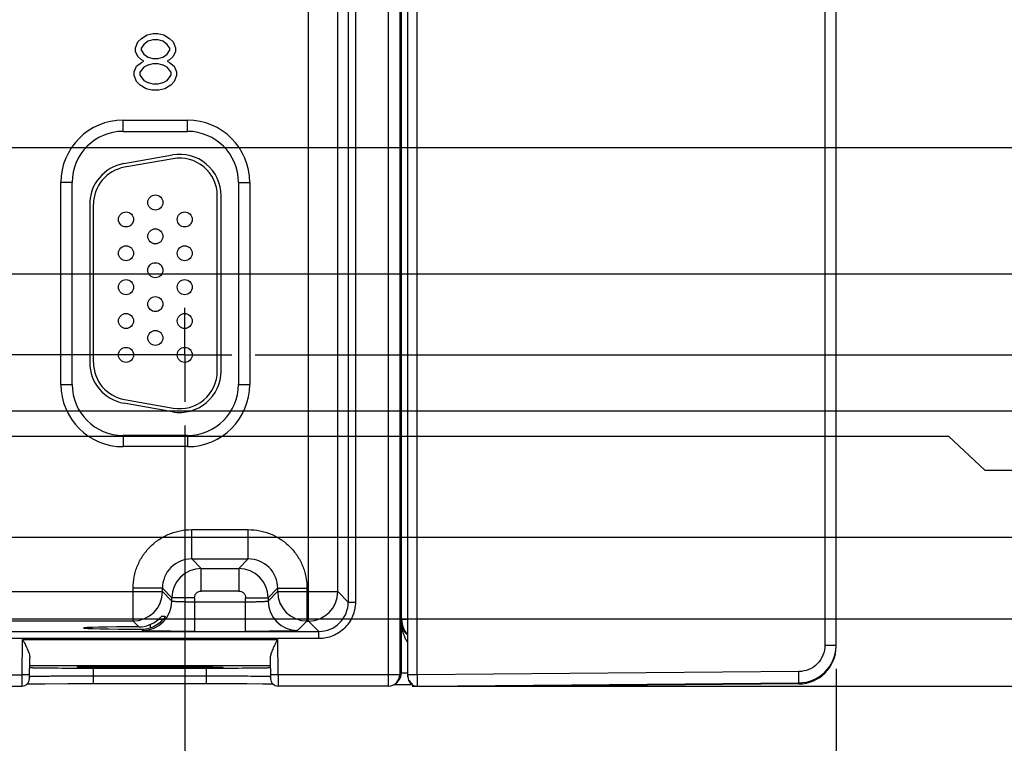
# Model space of a CAD drawing. Header units: inches. Extents: x 0 to 34, y 0 to 22.
# Tile 54 of 67: x 19.7 to 22.4, y 14.6 to 16.5. Entities that reach past the tile are written whole.
import ezdxf

# ---------------------------------------------------------------- set-up
doc = ezdxf.new("R2010")
doc.units = ezdxf.units.IN
doc.header["$LTSCALE"] = 1.87
doc.header["$MEASUREMENT"] = 0
doc.linetypes.add('CENTER', pattern=[0.6, 0.375, -0.075, 0.075, -0.075])
doc.layers.get('0').update_dxf_attribs({"linetype": 'CONTINUOUS'})
doc.layers.add('DEFAULT_1', color=7, linetype='CENTER')
doc.layers.add('DIMENSIONS', color=7, linetype='CONTINUOUS')
doc.styles.get("Standard").update_dxf_attribs({"font": 'txt', "width": 0.8})
doc.dimstyles.new('DIMSTYLE_1', dxfattribs={"dimtxt": 0.125, "dimasz": 0.18, "dimexe": 0.18, "dimexo": 0.0625, "dimgap": 0.09, "dimtad": 0, "dimtih": 1, "dimtoh": 1, "dimzin": 4, "dimdsep": 46, "dimtxsty": 'STANDARD', "dimblk": '_FILLED', "dimblk1": '_FILLED', "dimblk2": '_FILLED', "dimcen": 0.09, "dimadec": 0, "dimazin": 0, "dimtp": 0.01, "dimtm": 0.01, "dimtfac": 1, "dimtofl": 0, "dimtmove": 0, "dimatfit": 3, "dimldrblk": '_FILLED', "dimfxl": 1, "dimtolj": 1, "dimtzin": 4, "dimarcsym": 0})
doc.dimstyles.new('DIMSTYLE_2', dxfattribs={"dimtxt": 0.125, "dimasz": 0.18, "dimexe": 0.18, "dimexo": 0.0625, "dimgap": 0.09, "dimtad": 0, "dimtih": 1, "dimtoh": 1, "dimdec": 3, "dimzin": 4, "dimdsep": 46, "dimtxsty": 'STANDARD', "dimblk": '_FILLED', "dimblk1": '_FILLED', "dimblk2": '_FILLED', "dimcen": 0.09, "dimadec": 0, "dimazin": 0, "dimtp": 0.01, "dimtm": 0.01, "dimtfac": 1, "dimtdec": 3, "dimtofl": 0, "dimtmove": 0, "dimatfit": 3, "dimldrblk": '_FILLED', "dimfxl": 1, "dimtolj": 1, "dimtzin": 4, "dimarcsym": 0})

# ---------------------------------------------------------------- blocks, each defined once
blk = doc.blocks.new('*D27')
at = {"layer": 'DIMENSIONS', "color": 2, "linetype": 'CONTINUOUS'}
blk.add_line((20.1763, 15.455), (20.1763, 14.0749), dxfattribs=at)
at = {"layer": 'DIMENSIONS', "color": 2, "linetype": 'CONTINUOUS', "insert": (20.1138, 14.0124), "char_height": 0.125, "width": 1.325, "attachment_point": 3, "rotation": 90, "line_spacing_factor": 0.9}
blk.add_mtext('14.16{\\Ftxt.shx;\\W1.000000;\\H0.125000; }[359.8]', dxfattribs=at)
blk = doc.blocks.new('_FILLED')
at = {"color": 0, "linetype": 'BYBLOCK'}
blk.add_solid([(0, 0), (-1, 0.174), (-1, -0.174)], dxfattribs=at)
blk = doc.blocks.new('*D28')
at = {"layer": 'DIMENSIONS', "color": 2, "linetype": 'CONTINUOUS'}
blk.add_line((21.9073, 14.8083), (21.9073, 14.0749), dxfattribs=at)
at = {"layer": 'DIMENSIONS', "color": 2, "linetype": 'CONTINUOUS', "insert": (21.8448, 14.0124), "char_height": 0.125, "width": 1.325, "attachment_point": 3, "rotation": 90, "line_spacing_factor": 0.9}
blk.add_mtext('15.90{\\Ftxt.shx;\\W1.000000;\\H0.125000; }[403.7]', dxfattribs=at)
blk = doc.blocks.new('*D29')
at = {"layer": 'DIMENSIONS', "color": 2, "linetype": 'CONTINUOUS'}
blk.add_line((11.6309, 14.9406), (22.5948, 14.9406), dxfattribs=at)
at = {"layer": 'DIMENSIONS', "color": 2, "linetype": 'CONTINUOUS', "insert": (22.6573, 15.0031), "char_height": 0.125, "width": 1.125, "attachment_point": 1, "line_spacing_factor": 0.9}
blk.add_mtext('.178{\\Ftxt.shx;\\W1.000000;\\H0.125000; }[4.53]', dxfattribs=at)
blk = doc.blocks.new('*D30')
at = {"layer": 'DIMENSIONS', "color": 2, "linetype": 'CONTINUOUS'}
blk.add_line((20.7804, 14.7624), (22.5948, 14.7624), dxfattribs=at)
at = {"layer": 'DIMENSIONS', "color": 2, "linetype": 'CONTINUOUS', "insert": (22.6573, 14.8249), "char_height": 0.125, "width": 0.825, "attachment_point": 1, "line_spacing_factor": 0.9}
blk.add_mtext('.000{\\Ftxt.shx;\\W1.000000;\\H0.125000; }[0]', dxfattribs=at)
blk = doc.blocks.new('*D31')
at = {"layer": 'DIMENSIONS', "color": 2, "linetype": 'CONTINUOUS'}
blk.add_line((10.9927, 15.1576), (22.5948, 15.1576), dxfattribs=at)
at = {"layer": 'DIMENSIONS', "color": 2, "linetype": 'CONTINUOUS', "insert": (22.6573, 15.2201), "char_height": 0.125, "width": 1.225, "attachment_point": 1, "line_spacing_factor": 0.9}
blk.add_mtext('.395{\\Ftxt.shx;\\W1.000000;\\H0.125000; }[10.04]', dxfattribs=at)
blk = doc.blocks.new('*D32')
at = {"layer": 'DIMENSIONS', "color": 2, "linetype": 'CONTINUOUS'}
blk.add_line((11, 15.4936), (22.5948, 15.4936), dxfattribs=at)
at = {"layer": 'DIMENSIONS', "color": 2, "linetype": 'CONTINUOUS', "insert": (22.6573, 15.5561), "char_height": 0.125, "width": 1.225, "attachment_point": 1, "line_spacing_factor": 0.9}
blk.add_mtext('.731{\\Ftxt.shx;\\W1.000000;\\H0.125000; }[18.57]', dxfattribs=at)
blk = doc.blocks.new('*D33')
at = {"layer": 'DIMENSIONS', "color": 2, "linetype": 'CONTINUOUS'}
blk.add_line((10.9963, 15.8576), (22.5948, 15.8576), dxfattribs=at)
at = {"layer": 'DIMENSIONS', "color": 2, "linetype": 'CONTINUOUS', "insert": (22.6573, 15.9201), "char_height": 0.125, "width": 1.325, "attachment_point": 1, "line_spacing_factor": 0.9}
blk.add_mtext('1.095{\\Ftxt.shx;\\W1.000000;\\H0.125000; }[27.82]', dxfattribs=at)
blk = doc.blocks.new('*D34')
at = {"layer": 'DIMENSIONS', "color": 2, "linetype": 'CONTINUOUS'}
blk.add_line((11, 16.1936), (22.5948, 16.1936), dxfattribs=at)
at = {"layer": 'DIMENSIONS', "color": 2, "linetype": 'CONTINUOUS', "insert": (22.6573, 16.2561), "char_height": 0.125, "width": 1.325, "attachment_point": 1, "line_spacing_factor": 0.9}
blk.add_mtext('1.431{\\Ftxt.shx;\\W1.000000;\\H0.125000; }[36.35]', dxfattribs=at)
blk = doc.blocks.new('*D35')
at = {"layer": 'DIMENSIONS', "color": 2, "linetype": 'CONTINUOUS'}
blk.add_line((11.6309, 17.8466), (22.5948, 17.8466), dxfattribs=at)
at = {"layer": 'DIMENSIONS', "color": 2, "linetype": 'CONTINUOUS', "insert": (22.6573, 17.9091), "char_height": 0.125, "width": 1.325, "attachment_point": 1, "line_spacing_factor": 0.9}
blk.add_mtext('3.084{\\Ftxt.shx;\\W1.000000;\\H0.125000; }[78.34]', dxfattribs=at)
blk = doc.blocks.new('*D36')
at = {"layer": 'DIMENSIONS', "color": 2, "linetype": 'CONTINUOUS'}
blk.add_line((20.3639, 15.6426), (22.5948, 15.6426), dxfattribs=at)
at = {"layer": 'DIMENSIONS', "color": 2, "linetype": 'CONTINUOUS', "insert": (22.6573, 15.7051), "char_height": 0.125, "width": 1.225, "attachment_point": 1, "line_spacing_factor": 0.9}
blk.add_mtext('.880{\\Ftxt.shx;\\W1.000000;\\H0.125000; }[22.36]', dxfattribs=at)
blk = doc.blocks.new('*D37')
at = {"layer": 'DIMENSIONS', "color": 2, "linetype": 'CONTINUOUS'}
for p, q in [((16.4369, 15.4266), (22.2063, 15.4266)), ((22.2063, 15.4266), (22.3029, 15.336)), ((22.3029, 15.336), (22.5948, 15.336))]:
    blk.add_line(p, q, dxfattribs=at)
at = {"layer": 'DIMENSIONS', "color": 2, "linetype": 'CONTINUOUS', "insert": (22.6573, 15.3985), "char_height": 0.125, "width": 1.225, "attachment_point": 1, "line_spacing_factor": 0.9}
blk.add_mtext('.664{\\Ftxt.shx;\\W1.000000;\\H0.125000; }[16.87]', dxfattribs=at)
blk = doc.blocks.new('*D38')
at = {"layer": 'DIMENSIONS', "color": 2, "linetype": 'CONTINUOUS'}
blk.add_line((20.7804, 18.2308), (22.5948, 18.2308), dxfattribs=at)
at = {"layer": 'DIMENSIONS', "color": 2, "linetype": 'CONTINUOUS', "insert": (22.6573, 18.2933), "char_height": 0.125, "width": 1.225, "attachment_point": 1, "line_spacing_factor": 0.9}
blk.add_mtext('3.468{\\Ftxt.shx;\\W1.000000;\\H0.125000; }[88.1]', dxfattribs=at)

msp = doc.modelspace()

# ---------------------------------------------------------------- linework, layer by layer
at = {"color": 7, "linetype": 'CONTINUOUS'}
for p, q in [((20.7179, 14.7624), (20.7179, 18.2308)), ((20.7479, 18.2008), (20.7479, 14.7924)), ((20.7692, 14.7871), (20.7692, 18.206)), ((20.7944, 14.792), (20.7944, 18.2012)), ((21.8776, 18.1224), (21.8776, 14.8708)), ((21.9073, 14.8679), (21.9073, 18.1254)), ((20.5051, 14.9352), (20.5051, 18.0579)), ((20.7527, 14.9397), (20.7527, 18.0535)), ((20.6109, 18.0078), (20.6109, 14.9854)), ((20.6299, 18.0078), (20.6299, 14.9854)), ((20.5831, 15.0132), (20.5831, 17.98)), ((20.0518, 16.4743), (20.0611, 16.4838)), ((20.0611, 16.4838), (20.0768, 16.4934)), ((20.0768, 16.4934), (20.0924, 16.4966)), ((20.0924, 16.4966), (20.1049, 16.4966)), ((20.1049, 16.4966), (20.1205, 16.4934)), ((20.1205, 16.4934), (20.1361, 16.4838)), ((20.1361, 16.4838), (20.1455, 16.4743)), ((20.0455, 16.4583), (20.0518, 16.4743)), ((20.0455, 16.4487), (20.0455, 16.4583)), ((20.0674, 16.4679), (20.0611, 16.4583)), ((20.0611, 16.4519), (20.0611, 16.4583)), ((20.0799, 16.4774), (20.0674, 16.4679)), ((20.0799, 16.4774), (20.0924, 16.4806)), ((20.0924, 16.4806), (20.1049, 16.4806)), ((20.1049, 16.4806), (20.1174, 16.4774)), ((20.1299, 16.4679), (20.1174, 16.4774)), ((20.1361, 16.4583), (20.1299, 16.4679)), ((20.1361, 16.4583), (20.1361, 16.4519)), ((20.1455, 16.4743), (20.1518, 16.4583)), ((20.1518, 16.4583), (20.1518, 16.4487)), ((20.0518, 16.436), (20.0455, 16.4487)), ((20.0611, 16.4264), (20.0518, 16.436)), ((20.0611, 16.4519), (20.0674, 16.4423)), ((20.0674, 16.4423), (20.0799, 16.4328)), ((20.0924, 16.4296), (20.0799, 16.4328)), ((20.1174, 16.4328), (20.1049, 16.4296)), ((20.1174, 16.4328), (20.1299, 16.4423)), ((20.1299, 16.4423), (20.1361, 16.4519)), ((20.1455, 16.436), (20.1361, 16.4264)), ((20.1518, 16.4487), (20.1455, 16.436)), ((20.0424, 16.3945), (20.0486, 16.4104)), ((20.0486, 16.4104), (20.0611, 16.42)), ((20.0674, 16.4072), (20.058, 16.3945)), ((20.0674, 16.4232), (20.0611, 16.4264)), ((20.0611, 16.42), (20.0674, 16.4232)), ((20.0799, 16.4136), (20.0674, 16.4072)), ((20.0799, 16.4136), (20.0924, 16.4168)), ((20.1049, 16.4296), (20.0924, 16.4296)), ((20.0924, 16.4168), (20.1049, 16.4168)), ((20.1049, 16.4168), (20.1174, 16.4136)), ((20.1299, 16.4072), (20.1174, 16.4136)), ((20.1361, 16.4264), (20.1299, 16.4232)), ((20.1299, 16.4232), (20.1361, 16.42)), ((20.1393, 16.3945), (20.1299, 16.4072)), ((20.1361, 16.42), (20.1486, 16.4104)), ((20.1486, 16.4104), (20.1549, 16.3945)), ((20.0424, 16.3849), (20.0424, 16.3945)), ((20.0486, 16.3689), (20.0424, 16.3849)), ((20.058, 16.3849), (20.058, 16.3945)), ((20.058, 16.3849), (20.0674, 16.3721)), ((20.1299, 16.3721), (20.1393, 16.3849)), ((20.1393, 16.3945), (20.1393, 16.3849)), ((20.1549, 16.3849), (20.1486, 16.3689)), ((20.1549, 16.3945), (20.1549, 16.3849)), ((20.058, 16.3594), (20.0486, 16.3689)), ((20.0736, 16.3498), (20.058, 16.3594)), ((20.0674, 16.3721), (20.0799, 16.3657)), ((20.0924, 16.3625), (20.0799, 16.3657)), ((20.1049, 16.3625), (20.0924, 16.3625)), ((20.1174, 16.3657), (20.1049, 16.3625)), ((20.1174, 16.3657), (20.1299, 16.3721)), ((20.1393, 16.3594), (20.1236, 16.3498)), ((20.1486, 16.3689), (20.1393, 16.3594)), ((20.0893, 16.3466), (20.0736, 16.3498)), ((20.108, 16.3466), (20.0893, 16.3466)), ((20.1236, 16.3498), (20.108, 16.3466)), ((20.0127, 16.2666), (20.1837, 16.2666)), ((20.0127, 16.2366), (20.0127, 16.2666)), ((20.1837, 16.2366), (20.1837, 16.2666)), ((20.0127, 16.2366), (20.1837, 16.2366)), ((20.0148, 16.1512), (20.1438, 16.1739)), ((20.1456, 16.1641), (20.0166, 16.1413)), ((19.8772, 16.1011), (19.8472, 16.1011)), ((19.8472, 15.5641), (19.8472, 16.1011)), ((19.8772, 15.5641), (19.8772, 16.1011)), ((20.3192, 16.1011), (20.3492, 16.1011)), ((20.3192, 16.1011), (20.3192, 15.5641)), ((20.3492, 16.1011), (20.3492, 15.5641)), ((20.2629, 15.5996), (20.2629, 16.0656)), ((20.2729, 15.5996), (20.2729, 16.0656)), ((19.9239, 16.0428), (19.9239, 15.6223)), ((19.9339, 15.6223), (19.9339, 16.0428)), ((19.8472, 15.5641), (19.8772, 15.5641)), ((20.3192, 15.5641), (20.3492, 15.5641)), ((20.0166, 15.5239), (20.1456, 15.5011)), ((20.1438, 15.4913), (20.0148, 15.514)), ((20.1837, 15.4286), (20.0127, 15.4286)), ((20.0127, 15.4286), (20.0127, 15.3986)), ((20.1837, 15.4286), (20.1837, 15.3986)), ((20.1837, 15.3986), (20.0127, 15.3986)), ((20.195, 15.1782), (20.3453, 15.1782)), ((20.195, 15.1002), (20.195, 15.1782)), ((20.3453, 15.1002), (20.3453, 15.1782)), ((20.195, 15.1002), (20.3453, 15.1002)), ((20.2204, 15.0749), (20.195, 15.1002)), ((20.3453, 15.1002), (20.32, 15.0749)), ((20.2204, 15.0749), (20.32, 15.0749)), ((20.2204, 15.0149), (20.2204, 15.0749)), ((20.32, 15.0749), (20.32, 15.0149)), ((20.117, 15.0222), (20.0391, 15.0222)), ((20.0391, 14.9352), (20.0391, 15.0222)), ((20.117, 15.0222), (20.1424, 14.9969)), ((20.117, 15.0132), (20.117, 15.0222)), ((20.398, 14.9969), (20.4233, 15.0222)), ((20.4233, 15.0222), (20.5013, 15.0222)), ((20.4233, 15.0222), (20.4233, 15.0132)), ((20.5013, 15.0222), (20.5013, 14.9352)), ((19.3233, 15.0132), (20.117, 15.0132)), ((20.1424, 14.9879), (20.117, 15.0132)), ((20.2024, 14.9969), (20.1424, 14.9969)), ((20.1424, 14.9879), (20.1424, 14.9969)), ((20.2024, 14.9969), (20.2024, 14.9075)), ((20.32, 15.0149), (20.2204, 15.0149)), ((20.338, 14.9969), (20.398, 14.9969)), ((20.338, 14.9075), (20.338, 14.9969)), ((20.4233, 15.0132), (20.398, 14.9879)), ((20.398, 14.9969), (20.398, 14.9879)), ((20.4233, 15.0132), (20.5831, 15.0132)), ((20.6109, 14.9854), (20.5831, 15.0132)), ((20.338, 14.9855), (20.2024, 14.9855)), ((20.6109, 14.9854), (20.6299, 14.9854)), ((20.113, 14.9457), (20.1141, 14.9468)), ((20.1243, 14.9468), (20.1141, 14.9468)), ((20.7527, 14.9397), (20.7517, 14.9387)), ((20.7527, 14.9397), (20.7671, 14.9397)), ((20.0391, 14.9352), (19.4013, 14.9352)), ((20.0391, 14.9352), (20.0547, 14.9196)), ((20.0608, 14.9135), (20.0644, 14.9099)), ((20.0842, 14.9255), (20.0842, 14.9171)), ((20.12, 14.9391), (20.1061, 14.9391)), ((20.476, 14.9099), (20.5013, 14.9352)), ((20.5013, 14.9352), (20.5051, 14.9352)), ((20.5051, 14.9352), (20.5329, 14.9074)), ((20.7517, 14.9387), (20.7517, 14.7961)), ((11.9519, 14.9074), (20.5329, 14.9074)), ((20.5329, 14.8884), (11.9519, 14.8884)), ((20.5329, 14.8884), (20.5329, 14.9074)), ((19.7447, 14.7924), (19.7455, 14.8862)), ((19.7455, 14.8862), (20.4237, 14.8862)), ((20.4245, 14.7924), (20.4237, 14.8862)), ((21.8776, 14.8708), (21.9073, 14.8708)), ((19.7637, 14.782), (19.7647, 14.8373)), ((20.4037, 14.8373), (20.4047, 14.782)), ((20.4041, 14.8162), (19.7643, 14.8162)), ((19.8816, 14.8102), (19.8924, 14.8101)), ((19.8924, 14.8101), (19.9051, 14.8101)), ((19.8987, 14.8126), (19.9041, 14.8127)), ((19.9003, 14.8126), (19.8993, 14.8126)), ((19.927, 14.8131), (19.9003, 14.8126)), ((19.9038, 14.8115), (19.927, 14.8111)), ((19.9041, 14.8127), (19.9114, 14.8129)), ((19.9051, 14.8101), (19.9342, 14.8101)), ((19.9114, 14.8129), (19.9262, 14.8131)), ((19.9262, 14.8131), (19.9618, 14.8134)), ((19.9338, 14.7887), (19.9342, 14.8101)), ((19.9342, 14.8101), (20.2342, 14.8101)), ((19.9618, 14.8134), (20.0339, 14.8137)), ((20.0339, 14.8137), (20.129, 14.8138)), ((20.0842, 14.8104), (20.0842, 14.8138)), ((20.129, 14.8138), (20.2005, 14.8135)), ((20.2005, 14.8135), (20.2395, 14.8131)), ((20.2346, 14.7887), (20.2342, 14.8101)), ((20.2342, 14.8101), (20.2633, 14.8101)), ((20.2395, 14.8131), (20.2536, 14.8129)), ((20.2536, 14.8129), (20.2611, 14.8128)), ((20.2633, 14.8101), (20.2757, 14.8101)), ((20.2757, 14.8101), (20.2867, 14.8102)), ((19.3245, 14.7924), (19.7447, 14.7924)), ((19.7439, 14.7924), (19.7437, 14.7624)), ((19.7639, 14.792), (19.7439, 14.7924)), ((20.2346, 14.7887), (19.9338, 14.7887)), ((19.9338, 14.769), (19.9338, 14.7887)), ((20.2346, 14.769), (20.2346, 14.7887)), ((20.4245, 14.7924), (20.4045, 14.792)), ((20.7479, 14.7924), (20.4245, 14.7924)), ((20.4245, 14.7924), (20.4247, 14.7624)), ((20.7517, 14.7961), (20.7479, 14.7924)), ((20.7557, 14.7964), (20.7517, 14.7961)), ((20.7689, 14.7966), (20.7557, 14.7964)), ((20.7944, 14.792), (20.7692, 14.792)), ((21.8082, 14.8008), (20.7944, 14.792)), ((20.7944, 14.792), (20.7944, 14.7621)), ((19.3247, 14.7624), (19.7437, 14.7624)), ((19.7566, 14.768), (19.7627, 14.7681)), ((19.7627, 14.7681), (19.7771, 14.7683)), ((19.7771, 14.7683), (19.8049, 14.7686)), ((19.8049, 14.7686), (19.8662, 14.7689)), ((19.8662, 14.7689), (20.2599, 14.769)), ((20.2599, 14.769), (20.3418, 14.7687)), ((20.3418, 14.7687), (20.3839, 14.7684)), ((20.3839, 14.7684), (20.4018, 14.7682)), ((20.7179, 14.7624), (20.4247, 14.7624)), ((20.7315, 14.7664), (20.7441, 14.7665)), ((20.7429, 14.7749), (20.7391, 14.7711)), ((20.7441, 14.7665), (20.7696, 14.7666)), ((20.7696, 14.7666), (20.7811, 14.7667)), ((20.7944, 14.7621), (20.8007, 14.7621)), ((20.8007, 14.7621), (21.8082, 14.7708)), ((21.8082, 14.7678), (21.1052, 14.7621)), ((21.1052, 14.7621), (21.1306, 14.7619)), ((21.1581, 14.7623), (21.1308, 14.7618)), ((21.8082, 14.7678), (21.8082, 14.7708))]:
    msp.add_line(p, q, dxfattribs=at)
for points in [[(19.8927, 14.8123), (19.8927, 14.8123), (19.893, 14.8124), (19.8938, 14.8124), (19.895, 14.8125), (19.8967, 14.8125), (19.8987, 14.8126)], [(20.2611, 14.8128), (20.267, 14.8127), (20.2694, 14.8126), (20.2714, 14.8125), (20.2731, 14.8125), (20.2743, 14.8124), (20.2752, 14.8124), (20.2753, 14.8124)], [(20.4018, 14.7682), (20.4106, 14.768), (20.4118, 14.768)]]:
    msp.add_lwpolyline(points, dxfattribs=at)
for centre in [(20.0984, 16.0476), (20.0204, 16.0026), (20.1764, 16.0026), (20.0984, 15.9576), (20.0204, 15.9126), (20.1764, 15.9126), (20.0984, 15.8676), (20.0204, 15.8226), (20.1764, 15.8226), (20.0984, 15.7776), (20.0204, 15.7326), (20.1764, 15.7326), (20.0984, 15.6876), (20.0204, 15.6426), (20.1764, 15.6426)]:
    msp.add_circle(centre, 0.02, dxfattribs=at)
for centre, radius, start, end in [((20.0127, 16.1011), 0.1655, 90, 180), ((20.1837, 16.1011), 0.1655, 0, 90), ((20.0127, 16.1011), 0.1355, 90, 180), ((20.1837, 16.1011), 0.1355, 0, 90), ((20.1629, 16.0656), 0.11, 0, 100), ((20.0339, 16.0428), 0.11, 100, 180), ((20.1629, 16.0656), 0.1, 0, 100), ((20.0339, 16.0428), 0.1, 100, 180), ((20.0339, 15.6223), 0.11, 180, 260), ((20.0339, 15.6223), 0.1, 180, 260), ((20.1629, 15.5996), 0.11, 260, 360), ((20.1629, 15.5996), 0.1, 260, 360), ((20.0127, 15.5641), 0.1655, 180, 270), ((20.0127, 15.5641), 0.1355, 180, 270), ((20.1837, 15.5641), 0.1655, 270, 360), ((20.1837, 15.5641), 0.1355, 270, 360), ((20.195, 15.0223), 0.0779, 89.972, 180.028), ((20.3454, 15.0223), 0.078, 359.9729, 90.0271), ((20.2204, 14.9969), 0.078, 90.0154, 179.9846), ((20.32, 14.9969), 0.078, 0.0154, 89.9846), ((20.0391, 15.0132), 0.0779, 270.0181, 359.9731), ((20.5014, 15.0133), 0.078, 180.021, 269.979), ((20.5051, 15.0132), 0.078, 270.0209, 359.982), ((20.0644, 14.9879), 0.078, 270.0209, 359.9791), ((20.476, 14.9879), 0.078, 180.0214, 269.9789), ((20.5329, 14.9854), 0.078, 269.9906, 0.0109), ((20.0676, 14.9849), 0.0685, 317.9207, 320.6378), ((20.8128, 14.9398), 0.0601, 180.0727, 223.1255), ((20.0544, 14.9981), 0.0785, 270.1762, 311.1523), ((20.061, 14.9909), 0.0774, 269.8531, 317.9242), ((20.8114, 14.9393), 0.0597, 180.6169, 197.3239), ((21.8073, 14.8708), 0.1, 270.5264, 358.3408), ((21.8073, 14.8678), 0.1, 270.5001, 0.0001), ((21.8085, 14.8708), 0.0988, 358.3555, 359.9989), ((19.9021, 24.7334), 9.9233, 269.39135, 269.88198), ((20.0217, 6.4751), 8.3385, 90.35518, 90.65103), ((20.0683, -1.151), 15.9648, 90.1576, 90.35276), ((20.0857, -7.9007), 22.7145, 90.00373, 90.15448), ((20.2663, 24.7334), 9.9233, 270.11802, 270.60865), ((20.7179, 14.7924), 0.03, 269.9949, 0.0048), ((20.7218, 14.7961), 0.0299, 314.983, 359.9718), ((20.7942, 14.7898), 0.025, 180, 185.9653), ((20.7942, 14.7871), 0.025, 179.9616, 269.5302), ((19.7437, 14.7824), 0.02, 269.9982, 359.0001), ((20.4247, 14.7824), 0.02, 181.0002, 270.0017), ((20.7942, 14.7898), 0.025, 209.8339, 239.6672)]:
    msp.add_arc(centre, radius, start, end, dxfattribs=at)
msp.add_ellipse((20.0842, 14.9166), major_axis=(0.1771, 0), ratio=0.017455, start_param=1.73829, end_param=4.579802, dxfattribs=at)
for points, knots in [([(20.0391, 15.0222), (20.0391, 15.0324), (20.0407, 15.0478), (20.0455, 15.0676), (20.0524, 15.0868), (20.0645, 15.1095), (20.084, 15.1332), (20.1078, 15.1528), (20.1304, 15.1649), (20.1497, 15.1717), (20.1695, 15.1766), (20.1849, 15.1781), (20.195, 15.1782)], [0, 0, 0, 0, 0.124884, 0.18749, 0.250064, 0.375035, 0.499998, 0.624963, 0.749935, 0.812509, 0.875114, 1, 1, 1, 1]), ([(20.3453, 15.1782), (20.3555, 15.1781), (20.3709, 15.1766), (20.3907, 15.1717), (20.4099, 15.1649), (20.4326, 15.1528), (20.4563, 15.1332), (20.4759, 15.1095), (20.488, 15.0868), (20.4948, 15.0676), (20.4997, 15.0478), (20.5012, 15.0324), (20.5013, 15.0222)], [0, 0, 0, 0, 0.124884, 0.18749, 0.250064, 0.375035, 0.499998, 0.624963, 0.749935, 0.812509, 0.875114, 1, 1, 1, 1]), ([(20.2024, 14.9969), (20.2025, 14.9992), (20.2032, 15.0028), (20.2053, 15.007), (20.2076, 15.0097), (20.2103, 15.012), (20.2145, 15.0141), (20.2181, 15.0148), (20.2204, 15.0149)], [0, 0, 0, 0, 0.249264, 0.374531, 0.500002, 0.625469, 0.75073, 1, 1, 1, 1]), ([(20.32, 15.0149), (20.3223, 15.0148), (20.3259, 15.0141), (20.3301, 15.012), (20.3328, 15.0097), (20.3351, 15.007), (20.3372, 15.0028), (20.3379, 14.9992), (20.338, 14.9969)], [0, 0, 0, 0, 0.249264, 0.374531, 0.500002, 0.625469, 0.75073, 1, 1, 1, 1]), ([(20.2024, 14.9855), (20.1986, 14.9855), (20.191, 14.9855), (20.18, 14.9856), (20.1698, 14.9859), (20.162, 14.9861), (20.1565, 14.9863), (20.153, 14.9865), (20.15, 14.9867), (20.1475, 14.9869), (20.1454, 14.9871), (20.1441, 14.9873), (20.1433, 14.9875), (20.1428, 14.9876), (20.1426, 14.9877), (20.1424, 14.9878), (20.1424, 14.9879)], [0, 0, 0, 0, 0.192144, 0.377826, 0.548984, 0.699392, 0.765048, 0.823553, 0.874385, 0.917025, 0.951017, 0.976152, 0.985367, 0.99235, 0.997152, 1, 1, 1, 1]), ([(20.398, 14.9879), (20.3979, 14.9878), (20.3978, 14.9877), (20.3975, 14.9876), (20.3971, 14.9875), (20.3963, 14.9873), (20.395, 14.9871), (20.3929, 14.9869), (20.3904, 14.9867), (20.3873, 14.9865), (20.3838, 14.9863), (20.3783, 14.9861), (20.3706, 14.9859), (20.3604, 14.9856), (20.3494, 14.9855), (20.3418, 14.9855), (20.338, 14.9855)], [0, 0, 0, 0, 0.002848, 0.00765, 0.014633, 0.023848, 0.048983, 0.082975, 0.125615, 0.176447, 0.234952, 0.300608, 0.451017, 0.622174, 0.807856, 1, 1, 1, 1]), ([(20.6299, 14.9854), (20.6299, 14.9791), (20.6286, 14.9664), (20.6231, 14.948), (20.6141, 14.9312), (20.6019, 14.9164), (20.5871, 14.9042), (20.5703, 14.8952), (20.5519, 14.8897), (20.5392, 14.8885), (20.5329, 14.8884)], [0, 0, 0, 0, 0.124923, 0.249987, 0.374997, 0.5, 0.625003, 0.750013, 0.875077, 1, 1, 1, 1]), ([(20.1061, 14.9391), (20.1075, 14.9402), (20.1098, 14.9424), (20.112, 14.9447), (20.113, 14.9457)], [0, 0, 0, 0, 0.553415, 1, 1, 1, 1]), ([(20.1243, 14.9468), (20.1243, 14.9468), (20.1243, 14.9467), (20.1243, 14.9467), (20.1242, 14.9465), (20.124, 14.9462), (20.1237, 14.9457), (20.1233, 14.9451), (20.1227, 14.9443), (20.1218, 14.9431), (20.1211, 14.9422), (20.1205, 14.9415)], [0, 0, 0, 0, 0.004758, 0.020029, 0.045523, 0.080535, 0.17612, 0.300929, 0.450101, 0.619178, 1, 1, 1, 1]), ([(20.7517, 14.9387), (20.7517, 14.9305), (20.7532, 14.914), (20.7582, 14.8981), (20.7617, 14.8905)], [0, 0, 0, 0, 0.495916, 1, 1, 1, 1]), ([(20.769, 14.8972), (20.7655, 14.9007), (20.7596, 14.9084), (20.7557, 14.9172), (20.7544, 14.9215)], [0, 0, 0, 0, 0.523443, 1, 1, 1, 1]), ([(20.2024, 14.9075), (20.1935, 14.9075), (20.1761, 14.9075), (20.1508, 14.9077), (20.1308, 14.9078), (20.116, 14.908), (20.106, 14.9082), (20.0969, 14.9083), (20.0889, 14.9085), (20.0819, 14.9087), (20.076, 14.9089), (20.0719, 14.9091), (20.0692, 14.9093), (20.0676, 14.9094), (20.0664, 14.9095), (20.0655, 14.9096), (20.0648, 14.9097), (20.0645, 14.9098), (20.0644, 14.9099)], [0, 0, 0, 0, 0.192733, 0.378587, 0.549974, 0.628263, 0.700655, 0.766502, 0.825162, 0.87605, 0.918659, 0.952492, 0.965997, 0.977234, 0.986224, 0.992989, 0.99756, 1, 1, 1, 1]), ([(20.476, 14.9099), (20.4759, 14.9098), (20.4755, 14.9097), (20.4749, 14.9096), (20.474, 14.9095), (20.4728, 14.9094), (20.4712, 14.9093), (20.4685, 14.9091), (20.4644, 14.9089), (20.4585, 14.9087), (20.4515, 14.9085), (20.4435, 14.9083), (20.4344, 14.9082), (20.4244, 14.908), (20.4096, 14.9078), (20.3896, 14.9077), (20.3643, 14.9075), (20.3468, 14.9075), (20.338, 14.9075)], [0, 0, 0, 0, 0.002438, 0.007006, 0.01377, 0.022758, 0.033995, 0.047499, 0.081331, 0.123941, 0.17483, 0.233491, 0.299339, 0.371731, 0.450021, 0.621408, 0.807264, 1, 1, 1, 1]), ([(20.7617, 14.8905), (20.7622, 14.8894), (20.7643, 14.885), (20.7668, 14.8808), (20.769, 14.8778)], [0, 0, 0, 0, 0.2478, 1, 1, 1, 1]), ([(19.7455, 14.8862), (19.7477, 14.882), (19.7521, 14.8735), (19.7572, 14.863), (19.7607, 14.8546), (19.7628, 14.8486), (19.7643, 14.8429), (19.7647, 14.8391), (19.7647, 14.8373)], [0, 0, 0, 0, 0.272814, 0.537719, 0.664226, 0.784664, 0.897184, 1, 1, 1, 1]), ([(20.4229, 14.8862), (20.4207, 14.882), (20.4163, 14.8735), (20.4112, 14.863), (20.4077, 14.8546), (20.4056, 14.8486), (20.4041, 14.8429), (20.4037, 14.8391), (20.4037, 14.8373)], [0, 0, 0, 0, 0.272814, 0.537719, 0.664226, 0.784664, 0.897184, 1, 1, 1, 1]), ([(21.8776, 14.8708), (21.8774, 14.8618), (21.8741, 14.8435), (21.8585, 14.8203), (21.8355, 14.8046), (21.8172, 14.8011), (21.8082, 14.8008)], [0, 0, 0, 0, 0.250031, 0.500006, 0.749977, 1, 1, 1, 1]), ([(19.7642, 14.8116), (19.7642, 14.8116), (19.7643, 14.8115), (19.7644, 14.8115), (19.7645, 14.8115), (19.7649, 14.8114), (19.7655, 14.8114), (19.7664, 14.8113), (19.7676, 14.8113), (19.769, 14.8112), (19.7707, 14.8112), (19.7734, 14.8111), (19.7775, 14.811), (19.783, 14.8109), (19.7896, 14.8108), (19.7942, 14.8107), (19.7967, 14.8107)], [0, 0, 0, 0, 0.001341, 0.004499, 0.009627, 0.016748, 0.036978, 0.065172, 0.101291, 0.145288, 0.197118, 0.256731, 0.398989, 0.571047, 0.771765, 1, 1, 1, 1]), ([(19.8993, 14.8126), (19.8986, 14.8126), (19.8971, 14.8126), (19.8952, 14.8125), (19.8936, 14.8124), (19.8923, 14.8123), (19.8914, 14.8123), (19.8909, 14.8122), (19.8906, 14.8122), (19.8905, 14.8121), (19.8905, 14.8121), (19.8905, 14.8121), (19.8905, 14.8121), (19.8906, 14.8121), (19.8907, 14.812), (19.8908, 14.812), (19.8911, 14.812), (19.8915, 14.8119), (19.8921, 14.8119), (19.8931, 14.8118), (19.8946, 14.8118), (19.8965, 14.8117), (19.8986, 14.8116), (19.9011, 14.8116), (19.9029, 14.8115), (19.9038, 14.8115)], [0, 0, 0, 0, 0.102386, 0.189724, 0.261916, 0.318865, 0.360483, 0.386705, 0.394062, 0.396334, 0.397735, 0.398556, 0.399699, 0.401661, 0.404543, 0.413154, 0.425607, 0.441911, 0.462062, 0.513874, 0.580959, 0.663224, 0.760569, 0.872892, 1, 1, 1, 1]), ([(19.927, 14.8111), (19.9373, 14.811), (19.9603, 14.8108), (20.0127, 14.8105), (20.0548, 14.8104), (20.0842, 14.8104)], [0, 0, 0, 0, 0.196733, 0.438143, 1, 1, 1, 1]), ([(20.0842, 14.8138), (20.092, 14.8138), (20.1075, 14.8138), (20.1306, 14.8138), (20.1529, 14.8137), (20.1743, 14.8136), (20.1942, 14.8135), (20.2126, 14.8134), (20.2291, 14.8132), (20.2434, 14.8131), (20.2539, 14.8129), (20.2611, 14.8128), (20.2656, 14.8127), (20.2693, 14.8126), (20.272, 14.8125), (20.2738, 14.8125), (20.2749, 14.8124), (20.2759, 14.8124), (20.2766, 14.8123), (20.2771, 14.8123), (20.2774, 14.8122), (20.2776, 14.8122), (20.2778, 14.8122), (20.2778, 14.8122), (20.2779, 14.8121), (20.2779, 14.8121), (20.2778, 14.8121), (20.2777, 14.812), (20.2776, 14.812), (20.2773, 14.812), (20.2769, 14.8119), (20.2758, 14.8119), (20.2741, 14.8118), (20.2702, 14.8116), (20.2669, 14.8115), (20.2645, 14.8115)], [0, 0, 0, 0, 0.113157, 0.224966, 0.333464, 0.436922, 0.533901, 0.623002, 0.702956, 0.772552, 0.830719, 0.855268, 0.876667, 0.894822, 0.909661, 0.915826, 0.921149, 0.925627, 0.929255, 0.932031, 0.933098, 0.933953, 0.934594, 0.935025, 0.935257, 0.935383, 0.935652, 0.936124, 0.936807, 0.937702, 0.940135, 0.94342, 0.952539, 0.965032, 1, 1, 1, 1]), ([(20.2645, 14.8115), (20.2549, 14.8113), (20.2312, 14.811), (20.1901, 14.8107), (20.1396, 14.8105), (20.1032, 14.8104), (20.0842, 14.8104)], [0, 0, 0, 0, 0.160066, 0.394776, 0.683334, 1, 1, 1, 1]), ([(20.3717, 14.8107), (20.3742, 14.8107), (20.3788, 14.8108), (20.3853, 14.8109), (20.3909, 14.811), (20.395, 14.8111), (20.3977, 14.8112), (20.3994, 14.8112), (20.4008, 14.8113), (20.402, 14.8113), (20.4029, 14.8114), (20.4035, 14.8114), (20.4038, 14.8115), (20.404, 14.8115), (20.4041, 14.8115), (20.4041, 14.8116), (20.4041, 14.8116)], [0, 0, 0, 0, 0.228594, 0.429629, 0.601893, 0.744174, 0.803713, 0.855423, 0.899273, 0.935232, 0.963272, 0.983372, 0.990442, 0.995531, 0.998665, 1, 1, 1, 1]), ([(19.9338, 14.7887), (19.9228, 14.7887), (19.9013, 14.7886), (19.8701, 14.7885), (19.8453, 14.7883), (19.827, 14.7882), (19.8147, 14.7881), (19.8036, 14.788), (19.7936, 14.7878), (19.785, 14.7877), (19.7787, 14.7876), (19.7744, 14.7875), (19.7718, 14.7874), (19.7695, 14.7874), (19.7676, 14.7873), (19.7661, 14.7872), (19.7651, 14.7872), (19.7645, 14.7871), (19.7641, 14.7871), (19.7639, 14.7871), (19.7638, 14.7871), (19.7638, 14.787)], [0, 0, 0, 0, 0.193338, 0.379742, 0.551557, 0.630009, 0.702509, 0.768388, 0.82698, 0.87771, 0.920145, 0.938123, 0.95387, 0.967346, 0.978528, 0.987399, 0.993942, 0.996336, 0.998143, 0.999362, 1, 1, 1, 1]), ([(20.3963, 14.7874), (20.3929, 14.7875), (20.3848, 14.7877), (20.3642, 14.788), (20.3312, 14.7883), (20.2854, 14.7885), (20.2521, 14.7886), (20.2346, 14.7887)], [0, 0, 0, 0, 0.063186, 0.149393, 0.382026, 0.675124, 1, 1, 1, 1]), ([(20.4046, 14.787), (20.4046, 14.787), (20.4045, 14.7871), (20.4044, 14.7871), (20.4043, 14.7871), (20.4039, 14.7871), (20.4033, 14.7872), (20.4024, 14.7872), (20.4012, 14.7873), (20.3998, 14.7873), (20.3981, 14.7874), (20.3969, 14.7874), (20.3963, 14.7874)], [0, 0, 0, 0, 0.005016, 0.017296, 0.037297, 0.065075, 0.14396, 0.253854, 0.394589, 0.565985, 0.767852, 1, 1, 1, 1]), ([(21.8082, 14.7708), (21.8082, 14.7708), (21.8082, 14.7709), (21.8082, 14.771), (21.8082, 14.7712), (21.8082, 14.7715), (21.8082, 14.7718), (21.8083, 14.7724), (21.8083, 14.7733), (21.8083, 14.7745), (21.8083, 14.776), (21.8083, 14.7778), (21.8083, 14.7805), (21.8083, 14.7844), (21.8083, 14.7895), (21.8082, 14.7951), (21.8082, 14.7989), (21.8082, 14.8008)], [0, 0, 0, 0, 0.001595, 0.005549, 0.011865, 0.020525, 0.031506, 0.044788, 0.078158, 0.120385, 0.17099, 0.229451, 0.295244, 0.446388, 0.618817, 0.806132, 1, 1, 1, 1])]:
    msp.add_open_spline(points, degree=3, knots=knots, dxfattribs=at)
at = {"layer": 'DEFAULT_1', "color": 7, "linetype": 'CENTER'}
for q in [(20.1763, 15.7677), (19.1715, 15.6426), (20.3014, 15.6426), (20.1763, 15.5175)]:
    msp.add_line((20.1763, 15.6426), q, dxfattribs=at)

# ---------------------------------------------------------------- dimensions: what is measured, and where the dimension line sits
at = {"layer": 'DIMENSIONS', "color": 2, "linetype": 'CONTINUOUS'}
for feature_location, offset, dtype, origin, dimstyle, picture, middle in [((20.7804, 18.2308), (1.8144, 0), 0, (20.7179, 14.7624), 'DIMSTYLE_2', '*D38', (23.2698, 18.2308)), ((11.6309, 17.8466), (10.9639, 0), 0, (11.5684, 14.7624), 'DIMSTYLE_2', '*D35', (23.3198, 17.8466)), ((11, 16.1936), (11.5949, 0), 0, (10.9375, 14.7624), 'DIMSTYLE_2', '*D34', (23.3198, 16.1936)), ((10.9963, 15.8576), (11.5985, 0), 0, (10.9338, 14.7624), 'DIMSTYLE_2', '*D33', (23.3198, 15.8576)), ((20.3639, 15.6426), (2.2309, 0), 0, (20.3014, 14.7624), 'DIMSTYLE_2', '*D36', (23.2698, 15.6426)), ((11, 15.4936), (11.5949, 0), 0, (10.9375, 14.7624), 'DIMSTYLE_2', '*D32', (23.2698, 15.4936)), ((20.1763, 15.455), (0, -1.3802), 1, (6.0123, 15.5175), 'DIMSTYLE_1', '*D27', (20.3107, 13.0817)), ((16.4369, 15.4266), (6.1579, -0.0906), 0, (16.3744, 14.7624), 'DIMSTYLE_2', '*D37', (23.2698, 15.336)), ((10.9927, 15.1576), (11.6021, 0), 0, (10.9302, 14.7624), 'DIMSTYLE_2', '*D31', (23.2698, 15.1576)), ((11.6309, 14.9406), (10.9639, 0), 0, (20.7179, 14.7624), 'DIMSTYLE_2', '*D29', (23.2198, 14.9406)), ((21.90732, 14.80832), (0, -0.73346), 1, (6.01228, 14.87082), 'DIMSTYLE_1', '*D28', (22.04174, 13.08166)), ((20.7803848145, 14.7623562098), (1.8144308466, 0), 0, (20.7178848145, 14.7623562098), 'DIMSTYLE_2', '*D30', (23.0698156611, 14.7623562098))]:
    dim = msp.add_ordinate_dim(feature_location=feature_location, offset=offset, dtype=dtype, origin=origin, dimstyle=dimstyle, dxfattribs=at)
    dim.commit()
    dim.dimension.update_dxf_attribs({"geometry": picture, "text_midpoint": middle})

doc.saveas('drawing.dxf')
